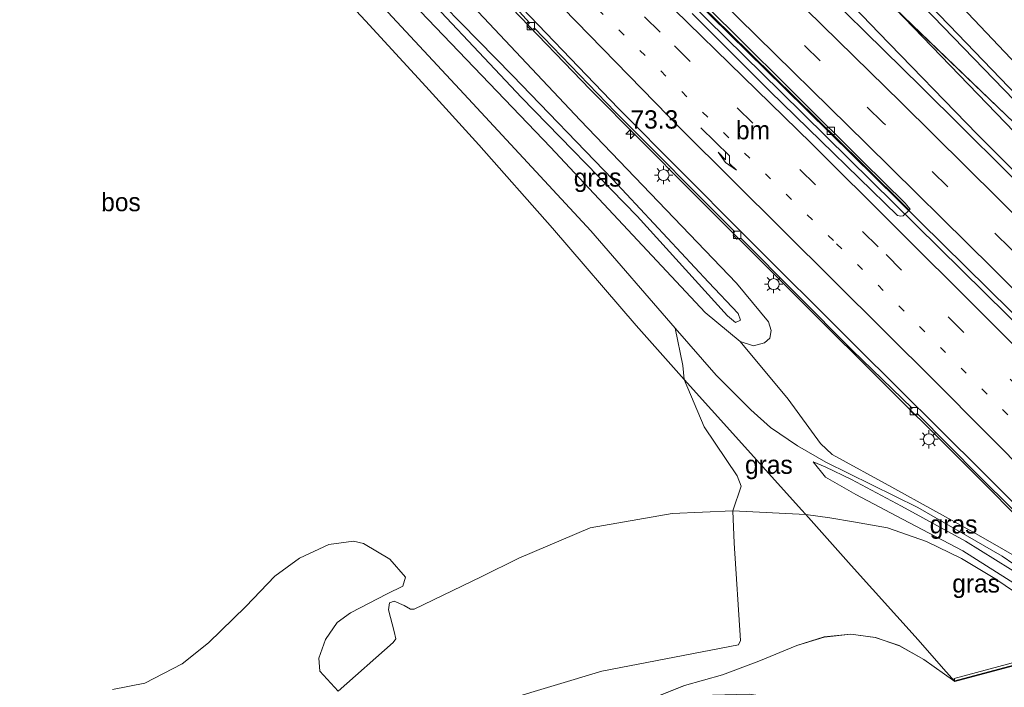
# Model space of a CAD drawing. Header units: millimetres. Extents: x 180000 to 190000, y 466229 to 468626.
# Tile 131 of 202: x 185199 to 185333, y 467881 to 467972. Entities that reach past the tile are written whole.
import ezdxf
from ezdxf.enums import TextEntityAlignment as Align

# ---------------------------------------------------------------- set-up
doc = ezdxf.new("R2010")
doc.units = ezdxf.units.MM
doc.linetypes.add('13strp', pattern=[4, 1, -3])
doc.linetypes.add('39strp', pattern=[12, 3, -9])
for name, color, linetype, lineweight in [('af-b5-muur', 8, 'muur', 18), ('af-bs-rasterhekwerk', 8, 'hekwerk', 18), ('as-bs-kilometr', 13, 'Continuous', 18), ('bp-b5-bomenstruiken', 93, 'Continuous', 18), ('bp-b5-bos', 93, 'Continuous', 18), ('bp-b5-grasland', 93, 'Continuous', 18), ('gr-bs-geleiderail', 213, 'geleiderail', 18), ('gw-bs-insteekwatergang', 93, 'Continuous', 18), ('gw-bs-kruinlijn', 93, 'Continuous', 18), ('gw-bs-teenlijn', 93, 'Continuous', 18), ('mk-bs-13streep 0.45', 8, '13strp', 18), ('mk-bs-39streep 0.15', 8, '39strp', 18), ('mk-bs-pijlre750', 8, 'Continuous', 18), ('mk-bs-streep 0.15', 8, 'Continuous', 18), ('og-b5-water', 153, 'Continuous', 18), ('vh-b5-verh_soort', 8, 'Continuous', 18), ('wh-bs-kolk', 8, 'Continuous', 18), ('wm-bs-lichtmast', 8, 'Continuous', 18)]:
    doc.layers.add(name, color=color, linetype=linetype, lineweight=lineweight)
doc.styles.add('rtw_iso', font='iso-rtw.shx')
doc.linetypes.add('geleiderail', pattern='A,2,-1,[175,RTW.shx,S=0.5,R=0,X=0,Y=0],-1', length=4)
doc.linetypes.add('hekwerk', pattern='A,7,-1.5,[1,RTW.shx,S=0.75,R=0,X=0,Y=0],-1.5', length=10)
doc.linetypes.add('muur', pattern='A,8,-1,[6,RTW.shx,S=0.75,R=90,X=0,Y=0],-1', length=10)

# ---------------------------------------------------------------- blocks, each defined once
blk = doc.blocks.new('kolk')
blk.add_lwpolyline([(-0.5, -0.5), (0.5, -0.5), (0.5, 0.5), (-0.5, 0.5)], close=True)
blk = doc.blocks.new('dtbattr-r')
at = {"style": 'rtw_iso'}
blk.add_attdef('TAG', text='', height=2.5, dxfattribs=at).set_placement((0, 0), align=Align.MIDDLE_CENTER)
blk = doc.blocks.new('d33az_ACAD_1_FMEBLOCK30')
at = {"layer": 'bp-b5-grasland'}
for points in [[(-48.34, 52.54, 55.12), (-40.47, 45.97, 55.32), (-26.27, 31.97, 55.54), (-9.14, 14.67, 55.89), (8.67, -3.63, 56.12), (26.19, -22.31, 56.45), (47.5, -44.54, 56.66), (51.86, -49.81, 56.65), (52.25, -51, 56.67), (52.04, -52.03, 56.63), (51.34, -52.68, 56.62), (49.82, -53.08, 56.6), (48.01, -52.49, 56.63), (43.24, -48.54, 56.64), (22.18, -25.99, 56.45), (4.43, -7.47, 56.12), (-12.85, 10.87, 55.78), (-30.08, 28.26, 55.55), (-42.7, 41.47, 55.22), (-52, 49.99, 55.16), (-52.25, 51.2, 55.1), (-51.56, 52.43, 55.08), (-50.66, 52.98, 55.07), (-49.75, 53.08, 55.11)], [(46.29, -48.99, 56.18), (47.36, -49.91, 56.18), (48.04, -49.57, 56.18), (47.75, -48.68, 56.18), (43.68, -44.38, 56.08), (30.67, -30.39, 55.86), (16.97, -16.22, 55.53), (0.66, 0.48, 55.4), (-10.51, 12.14, 55.3), (-31.31, 33.08, 54.99), (-37.9, 40.26, 54.87), (-48.02, 49.92, 54.77), (-48.66, 50.18, 54.77), (-49.19, 49.81, 54.77), (-49.12, 49.48, 54.77), (-45.66, 46.25, 54.8), (-36.25, 36.9, 55.01), (-28.6, 29.11, 55.1), (-14.37, 14.8, 55.3), (1.45, -1.33, 55.5), (18.19, -19.21, 55.67), (33.98, -35.38, 55.98)]]:
    blk.add_polyline3d(points, close=True, dxfattribs=at)
blk = doc.blocks.new('d33az_ACAD_1_FMEBLOCK86')
at = {"layer": 'bp-b5-bos'}
for points in [[(-39.6, 43.23, 56.24), (-36.37, 41.53, 56.51), (-15.79, 23.44, 56.68), (16.29, -9.81, 56.98), (33.05, -27.55, 56.99), (44.21, -39.45, 56.58), (44.6, -41.39, 56.73), (44.61, -42.48, 56.73), (43.42, -43.22, 56.75), (42.66, -43.23, 56.75), (39.29, -41.07, 56.81), (31.83, -34.51, 56.82), (15.56, -18.96, 56.72), (2.23, -4.55, 56.41), (-5.71, 3.07, 56.38), (-20.33, 17.03, 56.29), (-34.4, 30.13, 56.13), (-44.61, 40.44, 56.07), (-44.49, 41.6, 56.05), (-43.95, 42.42, 56.04), (-43.13, 42.96, 56.02), (-42.25, 43.04, 56.04)], [(40.15, -39.14, 56.3), (42.23, -40.44, 56.3), (42.53, -40.24, 56.3), (42.76, -39.73, 56.3), (40.19, -38.32, 56.31), (33.4, -32.09, 56.33), (22.96, -21.2, 56.29), (15.76, -13.75, 56.16), (-4.25, 5.91, 55.98), (-18.63, 20.08, 55.72), (-32.7, 32.99, 55.63), (-42.22, 41.53, 55.67), (-42.82, 41.88, 55.67), (-43.16, 41.71, 55.67), (-42.88, 40.98, 55.67), (-35.11, 33.89, 55.65), (-18.86, 18.89, 55.65), (-6.22, 6.69, 55.9), (15.21, -14.24, 56.08), (31.82, -31.46, 56.36)]]:
    blk.add_polyline3d(points, close=True, dxfattribs=at)
blk = doc.blocks.new('d33az_ACAD_1_FMEBLOCK152')
at = {"layer": 'bp-b5-grasland'}
for points in [[(44.48, 24.07, 51.41), (48.69, 21.06, 51.28), (64.86, 25.36, 51.27), (65.63, 25.44, 51.27), (63.18, 22.32, 51.28), (61.3, 19.88, 51.28), (47.73, 8.08, 51.21), (31.07, -2.53, 51.28), (19.51, -8.1, 51.56), (0.65, -13.94, 51.98), (-31.86, -21.06, 52.9), (-62.3, -27.51, 54.04), (-65.63, -21.17, 53.81), (-60.31, -19.14, 53.8), (-55.76, -17.5, 53.39), (-51.53, -16.08, 53.09), (-48.33, -14.73, 52.86), (-43.69, -12.37, 52.57), (-36.55, -9.57, 52.23), (-33.22, -9.27, 51.98), (-30.81, -9.3, 51.8), (-29.31, -8.85, 51.67), (-27.63, -5.47, 51.27), (-25.43, -2.43, 51.12), (-18.24, 5.39, 50.37), (-13.32, 9.79, 50.39), (-10.14, 12.32, 50.14), (-6.25, 14.52, 50), (-1.85, 16.36, 49.84), (2.96, 17.76, 49.73), (7.62, 18.83, 49.43), (11.82, 20.52, 49.62), (17, 21.99, 49.76), (21.96, 23.85, 49.98), (27.12, 25.96, 50.43), (30.88, 27.13, 50.89), (34.5, 27.51, 51.15), (37.84, 27.05, 51.27), (41.11, 25.95, 51.35)], [(-7.03, -1.31, 49.99), (-6.47, -1.94, 49.96), (-5.14, -1.73, 49.89), (-0.66, -0.23, 49.91), (7.64, 2.46, 49.85), (19.9, 8.13, 49.88), (25.21, 13.13, 49.69), (26.63, 15.42, 49.69), (26.16, 17.72, 49.69), (24.61, 18.76, 49.73), (20.65, 19.32, 49.68), (13.97, 19.16, 49.53), (4.03, 15.91, 49.48), (-6.39, 11.93, 49.83), (-7.85, 10.39, 49.87), (-8.92, 5.98, 49.77), (-8.31, 2.54, 49.87)]]:
    blk.add_polyline3d(points, close=True, dxfattribs=at)
blk = doc.blocks.new('pijlr')
for p, q in [((0, 0, 0.1), (5.45, 0, 0.1)), ((5.45, -0.75, 0.1), (4.7, 0, 0.1)), ((6.2, -0.75, 0.1), (5.45, 0, 0.1)), ((4, -0.75, 0.1), (5.45, -0.75, 0.1)), ((5.7, -1.05, 0.1), (4, -0.75, 0.1)), ((7.5, -0.75, 0.1), (5.7, -1.05, 0.1)), ((7.5, -0.75, 0.1), (6.2, -0.75, 0.1))]:
    blk.add_line(p, q)
blk = doc.blocks.new('dtbattr-l')
at = {"style": 'rtw_iso'}
blk.add_attdef('TAG', (0, 0), '', height=2.5, dxfattribs=at)
blk = doc.blocks.new('lantaarnpaal')
for p, q in [((-0.75, 0), (-1.25, 0)), ((-0.88, 0.88), (-0.53, 0.53)), ((0, 0.75), (0, 1.25)), ((0.53, 0.53), (0.88, 0.88)), ((0.75, 0), (1.25, 0)), ((-0.53, -0.53), (-0.88, -0.88)), ((0, -0.75), (0, -1.25)), ((0.53, -0.53), (0.88, -0.88))]:
    blk.add_line(p, q)
blk.add_circle((0, 0), 0.75)
blk = doc.blocks.new('hecto')
for p, q in [((0, 0.625), (-0.625, 0)), ((0, -0.625), (0, 0.625)), ((-0.625, 0), (0.625, 0)), ((0.625, 0), (0, -0.625))]:
    blk.add_line(p, q)
blk = doc.blocks.new('dtbattr')
at = {"style": 'rtw_iso'}
blk.add_attdef('TAG', (0.59, 0.87), '', height=2.5, dxfattribs=at)

msp = doc.modelspace()

# ---------------------------------------------------------------- linework, layer by layer
at = {"layer": 'af-b5-muur'}
msp.add_polyline3d([(185343.34, 467886.3, 57), (185344.2, 467886.18, 56.99), (185344.81, 467885.85, 57.04), (185345.67, 467884.99, 57.07), (185351.25, 467879.23, 56.95), (185351.63, 467878.42, 57.02), (185351.68, 467877.81, 57.04), (185351.65, 467876.95, 57), (185348.65, 467866.03, 53.63), (185347.18, 467860.7, 51.59), (185347.08, 467860.73, 51.59), (185348.55, 467866.05, 51.33), (185351.55, 467876.97, 51.32), (185351.58, 467877.8, 57.04), (185351.53, 467878.39, 57.02), (185351.2, 467879.14, 56.95), (185345.6, 467884.92, 57.07), (185344.75, 467885.77, 57.14), (185344.17, 467886.08, 57.1), (185343.34, 467886.2, 51.27), (185342.57, 467886.12, 51.27), (185326.39, 467881.82, 51.28), (185326.37, 467881.92, 51.62), (185342.55, 467886.22, 56.96)], close=True, dxfattribs=at)
at = {"layer": 'af-bs-rasterhekwerk'}
for points in [[(185182.62, 468036.12, 54.68), (185188.46, 468030.62, 55.52), (185193.73, 468025.83, 56.34), (185201.97, 468018.21, 56.63), (185205.05, 468015.35, 56.66), (185211.59, 468008.93, 56.81), (185218.66, 468001.23, 57.02), (185229.64, 467989.53, 57.38), (185237.84, 467980.73, 57.62), (185246.03, 467971.93, 57.71), (185254.25, 467962.96, 57.99), (185261.48, 467955, 58.11), (185271.52, 467943.67, 59.42), (185282.96, 467930.37, 59.81), (185289.47, 467923.01, 59.7), (185296.92, 467914.73, 58.92), (185305.5, 467905.25, 57.77)], [(185321.37, 467887.51, 52.13), (185312.24, 467897.65, 54.99), (185306.08, 467904.58, 57.69), (185305.5, 467905.25, 57.77)], [(185326.39, 467881.82, 51.28), (185324.84, 467883.55, 51.76), (185321.37, 467887.51, 52.13)]]:
    msp.add_polyline3d(points, dxfattribs=at)
at = {"layer": 'bp-b5-bomenstruiken'}
msp.add_polyline3d([(185242.3, 467880.49, 59.85), (185249.81, 467887.14, 59.83), (185250.15, 467887.64, 59.83), (185249.96, 467888.66, 59.87), (185249.16, 467891.59, 59.91), (185249.3, 467892.54, 59.89), (185249.95, 467892.77, 59.83), (185251.32, 467892.19, 59.8), (185252.18, 467891.69, 59.81), (185252.68, 467891.7, 59.81), (185261.81, 467896.11, 59.91), (185266.93, 467898.65, 59.91), (185276.68, 467902.76, 59.91), (185287.84, 467904.75, 59.2), (185296.12, 467905.11, 58.76), (185296.3, 467900.7, 56.98), (185297.15, 467887.42, 51.41), (185296.9, 467886.82, 51.24), (185278.26, 467883.25, 51.69), (185265.26, 467879.3, 52.15)], dxfattribs=at)
at = {"layer": 'bp-b5-bos'}
msp.add_polyline3d([(185289.28, 467924.94, 59.4), (185289.47, 467923.01, 59.7), (185282.96, 467930.37, 59.81), (185271.52, 467943.67, 59.42), (185261.48, 467955, 58.11), (185254.25, 467962.96, 57.99), (185246.03, 467971.93, 57.71), (185237.84, 467980.73, 57.62), (185229.64, 467989.53, 57.38), (185218.66, 468001.23, 57.02), (185211.59, 468008.93, 56.81), (185205.05, 468015.35, 56.66), (185201.97, 468018.21, 56.63), (185193.73, 468025.83, 56.34), (185188.46, 468030.62, 55.52), (185190.71, 468030.47, 55.81), (185193.31, 468030.22, 55.99), (185195.57, 468029.29, 56.08), (185200.01, 468024.85, 56.18), (185220.2, 468004.42, 56.78), (185236.86, 467986.31, 57.38), (185259.49, 467961.94, 57.85), (185276.77, 467943.29, 58.62), (185288.27, 467930.01, 59.08)], close=True, dxfattribs=at)
for points in [[(185335.72, 467965, 56.99), (185318.95, 467982.74, 56.98)], [(185237.84, 467980.73, 57.62), (185246.03, 467971.93, 57.71), (185254.25, 467962.96, 57.99), (185261.48, 467955, 58.11), (185271.52, 467943.67, 59.42), (185282.96, 467930.37, 59.81), (185289.47, 467923.01, 59.7), (185292.19, 467916.54, 59.38), (185296.7, 467909.89, 58.87), (185297.26, 467908.48, 58.79), (185296.12, 467905.11, 58.76), (185287.84, 467904.75, 59.2), (185276.68, 467902.76, 59.91), (185266.93, 467898.65, 59.91), (185261.81, 467896.11, 59.91), (185252.68, 467891.7, 59.81), (185252.18, 467891.69, 59.81), (185251.32, 467892.19, 59.8), (185249.95, 467892.77, 59.83), (185249.3, 467892.54, 59.89), (185249.16, 467891.59, 59.91), (185249.96, 467888.66, 59.87), (185250.15, 467887.64, 59.83), (185249.81, 467887.14, 59.83), (185242.3, 467880.49, 59.85), (185239.82, 467883.24, 60.16), (185239.68, 467884.98, 60.17), (185240.56, 467887.57, 60.14), (185242.19, 467889.85, 60.15), (185243.99, 467891.2, 60.19), (185248.99, 467893.79, 60.17), (185251.11, 467894.81, 60.25), (185251.51, 467896.06, 60.33), (185249.37, 467898.52, 60.48), (185245.75, 467900.64, 60.49), (185244.4, 467900.95, 60.58), (185241.04, 467900.52, 60.44), (185237.03, 467898.64, 60.23), (185233.66, 467896.2, 60.05), (185229.7, 467892.04, 60.05), (185224.63, 467887.1, 59.89), (185221.02, 467884.23, 59.71), (185215.96, 467881.57, 59.64), (185211.52, 467880.72, 59.7)], [(185339.51, 467951.56, 56.88), (185318.23, 467973.59, 56.72), (185334.49, 467958.04, 56.82)]]:
    msp.add_polyline3d(points, dxfattribs=at)
at = {"layer": 'bp-b5-grasland'}
for points in [[(185277.9, 467987.68, 56.15), (185295.68, 467970.29, 56.39), (185313.66, 467952.58, 56.75), (185320.16, 467946.09, 56.89), (185319.33, 467945.32, 56.9), (185319.01, 467945.29, 56.9), (185318.59, 467945.4, 56.91), (185308.11, 467955.56, 56.87), (185301.18, 467962.34, 56.8), (185290.55, 467972.92, 56.66)], [(185340.79, 467893.48, 58.01), (185332.83, 467898.92, 57.92), (185321.36, 467905.55, 57.91), (185308.78, 467911.73, 57.75), (185304.95, 467913.98, 57.66), (185301.25, 467916.45, 58.55), (185298.57, 467918.89, 59.01), (185293.83, 467923.59, 59.31), (185288.27, 467930.01, 59.08), (185276.77, 467943.29, 58.62), (185259.49, 467961.94, 57.85), (185236.86, 467986.31, 57.38)], [(185318.23, 467973.59, 56.72), (185339.51, 467951.56, 56.88), (185349.41, 467941.53, 57), (185352.27, 467938.87, 57.07), (185357.02, 467932.28, 57.16), (185365.43, 467922.93, 57.28), (185377.07, 467910.82, 57.31), (185383.56, 467904.32, 57.37), (185382.21, 467902.69, 57.42), (185373.5, 467911.51, 57.26), (185356.25, 467928.84, 57.06), (185338.74, 467946.12, 57.07), (185321.8, 467962.94, 56.94), (185304.04, 467980.45, 56.75)], [(185337.05, 467897.49, 57.21), (185328.99, 467902.12, 57.18), (185317.8, 467908.32, 57.11), (185309.64, 467912.77, 57), (185308.05, 467914.26, 56.95), (185303.68, 467920.34, 56.88), (185297.11, 467928.19, 56.63), (185298.92, 467927.6, 56.6), (185300.44, 467928, 56.62), (185301.14, 467928.65, 56.63), (185301.35, 467929.68, 56.67), (185300.96, 467930.87, 56.65), (185296.6, 467936.14, 56.66), (185275.29, 467958.37, 56.45), (185257.77, 467977.05, 56.12)], [(185263.83, 467976.71, 56.05), (185268.4, 467971.66, 56.09), (185268.04, 467971.27, 56.09), (185268.58, 467970.72, 56.09), (185269.07, 467970.95, 56.09), (185280.1, 467959.47, 56.35), (185296.33, 467943.21, 56.5), (185296.14, 467942.71, 56.5), (185296.68, 467942.14, 56.5), (185297.27, 467942.23, 56.51), (185312.39, 467927, 56.68), (185320.55, 467919.12, 56.78), (185320.27, 467918.82, 56.77), (185320.87, 467918.21, 56.77), (185321.25, 467918.39, 56.77), (185329.74, 467909.8, 56.92), (185343.18, 467896.45, 57.1)], [(185253.54, 467973.21, 56.12), (185271.28, 467954.69, 56.45), (185292.34, 467932.14, 56.64), (185297.11, 467928.19, 56.63), (185303.68, 467920.34, 56.88), (185308.05, 467914.26, 56.95), (185309.64, 467912.77, 57), (185317.8, 467908.32, 57.11), (185328.99, 467902.12, 57.18), (185337.05, 467897.49, 57.21)], [(185336.22, 467892.92, 56.92), (185331.86, 467895.89, 56.91), (185327.29, 467898.58, 56.88), (185322.5, 467900.92, 56.88), (185317.2, 467902.8, 56.95), (185312.55, 467903.61, 57.23), (185309.36, 467904.12, 57.46), (185306.08, 467904.58, 57.69), (185305.5, 467905.25, 57.77), (185296.92, 467914.73, 58.92), (185289.47, 467923.01, 59.7), (185289.28, 467924.94, 59.4), (185288.27, 467930.01, 59.08), (185293.83, 467923.59, 59.31), (185298.57, 467918.89, 59.01), (185301.25, 467916.45, 58.55), (185304.95, 467913.98, 57.66), (185308.78, 467911.73, 57.75), (185321.36, 467905.55, 57.91), (185332.83, 467898.92, 57.92), (185340.79, 467893.48, 58.01)], [(185336.03, 467895.89, 58.02), (185327.85, 467900.98, 57.97), (185319.13, 467905.73, 57.84), (185312.29, 467909.35, 57.85), (185308.72, 467911.11, 57.84), (185307.06, 467911.8, 57.77), (185308.77, 467909.7, 57.58), (185312.87, 467907.34, 57.25), (185319.26, 467903.95, 57.06), (185327.48, 467899.62, 57.17), (185335.3, 467894.69, 57.2)], [(185265.26, 467879.3, 52.15), (185278.26, 467883.25, 51.69), (185296.9, 467886.82, 51.24), (185297.15, 467887.42, 51.41), (185296.3, 467900.7, 56.98), (185296.12, 467905.11, 58.76), (185306.08, 467904.58, 57.69), (185312.24, 467897.65, 54.99), (185321.37, 467887.51, 52.13), (185324.84, 467883.55, 51.76), (185326.39, 467881.82, 51.28), (185322.18, 467884.83, 51.41), (185318.82, 467886.7, 51.35), (185315.55, 467887.81, 51.27), (185312.21, 467888.27, 51.15), (185308.58, 467887.88, 50.89), (185304.82, 467886.72, 50.43), (185299.67, 467884.61, 49.98), (185294.7, 467882.75, 49.76), (185289.52, 467881.27, 49.62), (185285.33, 467879.59, 49.43)], [(185211.52, 467880.72, 59.7), (185215.96, 467881.57, 59.64), (185221.02, 467884.23, 59.71), (185224.63, 467887.1, 59.89), (185229.7, 467892.04, 60.05), (185233.66, 467896.2, 60.05), (185237.03, 467898.64, 60.23), (185241.04, 467900.52, 60.44), (185244.4, 467900.95, 60.58), (185245.75, 467900.64, 60.49), (185249.37, 467898.52, 60.48), (185251.51, 467896.06, 60.33), (185251.11, 467894.81, 60.25), (185248.99, 467893.79, 60.17), (185243.99, 467891.2, 60.19), (185242.19, 467889.85, 60.15), (185240.56, 467887.57, 60.14), (185239.68, 467884.98, 60.17), (185239.82, 467883.24, 60.16), (185242.3, 467880.49, 59.85)]]:
    msp.add_polyline3d(points, dxfattribs=at)
for points in [[(185305.5, 467905.25, 57.77), (185306.08, 467904.58, 57.69), (185296.12, 467905.11, 58.76), (185297.26, 467908.48, 58.79), (185296.7, 467909.89, 58.87), (185292.19, 467916.54, 59.38), (185289.47, 467923.01, 59.7), (185296.92, 467914.73, 58.92)], [(185358.58, 467874.16, 58.2), (185357.52, 467872.87, 57.25), (185356.45, 467874.21, 57.21), (185351.99, 467879.53, 57.11), (185346.73, 467885.23, 57.05), (185341.88, 467889.57, 57.06), (185335.3, 467894.69, 57.2), (185327.48, 467899.62, 57.17), (185319.26, 467903.95, 57.06), (185312.87, 467907.34, 57.25), (185308.77, 467909.7, 57.58), (185307.06, 467911.8, 57.77), (185308.72, 467911.11, 57.84), (185312.29, 467909.35, 57.85), (185319.13, 467905.73, 57.84), (185327.85, 467900.98, 57.97), (185336.03, 467895.89, 58.02), (185342.03, 467891.46, 58.01), (185348.33, 467885.96, 58.03), (185353.48, 467880.43, 58.05)], [(185326.37, 467881.92, 51.62), (185326.39, 467881.82, 51.28), (185324.84, 467883.55, 51.76), (185321.37, 467887.51, 52.13), (185312.24, 467897.65, 54.99), (185306.08, 467904.58, 57.69), (185309.36, 467904.12, 57.46), (185312.55, 467903.61, 57.23), (185317.2, 467902.8, 56.95), (185322.5, 467900.92, 56.88), (185327.29, 467898.58, 56.88), (185331.86, 467895.89, 56.91), (185336.22, 467892.92, 56.92), (185339.67, 467890.46, 56.87), (185341.43, 467888.87, 56.84), (185342.4, 467887.79, 56.92), (185342.68, 467886.66, 56.96), (185326.29, 467882.23, 51.68)]]:
    msp.add_polyline3d(points, close=True, dxfattribs=at)
at = {"layer": 'gr-bs-geleiderail'}
for points in [[(185111.62, 468158.63, 53.88), (185118.12, 468152.87, 54.36), (185123.3, 468148.39, 54.56), (185125.78, 468146.22, 54.79), (185130.91, 468142.09, 54.79), (185144.45, 468131.11, 54.86), (185156.49, 468121.12, 55.15), (185169.94, 468109.91, 55.24), (185182.28, 468099.34, 55.33), (185194.83, 468088.21, 55.46), (185207.98, 468076.38, 55.83), (185219.68, 468065.74, 56.18), (185229.29, 468057.04, 56.17), (185239.96, 468047.1, 56.36), (185253.43, 468034.16, 56.75), (185265.24, 468022.66, 56.92), (185274.15, 468013.74, 57.24), (185282.53, 468005.27, 57.32), (185299.41, 467987.64, 57.48), (185316.01, 467970.29, 57.61), (185329.41, 467956.47, 57.59), (185346.26, 467939.67, 57.5)], [(185099.5, 468145.42, 54.26), (185104.74, 468141.34, 54.39), (185123.31, 468126.47, 54.67), (185143.21, 468110.1, 55.04), (185158.45, 468097.22, 55.13), (185170.27, 468086.89, 55.37), (185186.11, 468073.15, 55.71), (185203.48, 468057.4, 55.95), (185221.97, 468040.64, 56.34), (185237.35, 468026.42, 56.43), (185244.99, 468019.27, 56.62), (185263.11, 468001.93, 56.7), (185283.11, 467982.49, 57.2), (185303.16, 467962.76, 57.49), (185337.1, 467929.29, 57.59)], [(185099.01, 468144.89, 54.22), (185104.29, 468140.77, 54.35), (185122.86, 468125.92, 54.63), (185142.75, 468109.55, 55), (185157.98, 468096.68, 55.08), (185169.8, 468086.35, 55.33), (185185.63, 468072.61, 55.67), (185203, 468056.86, 55.91), (185221.48, 468040.11, 56.3), (185236.86, 468025.89, 56.39), (185244.49, 468018.75, 56.58), (185262.61, 468001.42, 56.66), (185282.61, 467981.98, 57.16), (185302.66, 467962.25, 57.44), (185336.6, 467928.78, 57.55)], [(185087.44, 468132.28, 53.78), (185096.8, 468124.9, 54.02), (185113.7, 468111.38, 54.35), (185131.93, 468096.37, 54.66), (185150.14, 468080.96, 54.9), (185171.18, 468062.55, 55.27), (185175.51, 468058.73, 55.32), (185185.77, 468049.58, 55.26), (185196.65, 468039.71, 55.6), (185211.46, 468026.16, 55.84), (185227.1, 468011.41, 56.13), (185242.73, 467996.63, 56.41), (185256.57, 467983.24, 56.74), (185265.97, 467973.67, 56.84), (185276.68, 467962.57, 56.98), (185290.39, 467948.76, 57.11), (185306.51, 467932.62, 57.2), (185326.46, 467912.75, 57.4)], [(185354.25, 467884.62, 57.98), (185348.45, 467890.6, 57.91), (185338.84, 467900.33, 57.76), (185326.46, 467912.75, 57.4)]]:
    msp.add_polyline3d(points, dxfattribs=at)
at = {"layer": 'gw-bs-insteekwatergang'}
for points in [[(185263.07, 468035.78, 56.24), (185260.41, 468035.59, 56.04), (185259.54, 468035.51, 56.02), (185258.72, 468034.97, 56.04), (185258.17, 468034.15, 56.05), (185258.05, 468032.99, 56.07), (185268.26, 468022.68, 56.13), (185282.34, 468009.57, 56.29), (185296.95, 467995.62, 56.38), (185304.89, 467988, 56.41), (185318.23, 467973.59, 56.72), (185334.49, 467958.04, 56.82), (185341.96, 467951.48, 56.81), (185345.33, 467949.32, 56.75), (185346.08, 467949.33, 56.75), (185347.27, 467950.07, 56.73), (185347.27, 467951.16, 56.73), (185346.87, 467953.1, 56.58), (185335.72, 467965, 56.99), (185318.95, 467982.74, 56.98), (185286.88, 468015.99, 56.68), (185266.3, 468034.08, 56.51), (185263.07, 468035.78, 56.24)], [(185296.6, 467936.14, 56.66), (185300.96, 467930.87, 56.65), (185301.35, 467929.68, 56.67), (185301.14, 467928.65, 56.63), (185300.44, 467928, 56.62), (185298.92, 467927.6, 56.6), (185297.11, 467928.19, 56.63), (185292.34, 467932.14, 56.64), (185271.28, 467954.69, 56.45), (185253.54, 467973.21, 56.12), (185236.25, 467991.55, 55.78), (185219.02, 468008.94, 55.55), (185206.4, 468022.15, 55.22), (185197.1, 468030.67, 55.16), (185196.85, 468031.88, 55.1), (185197.54, 468033.11, 55.08), (185198.44, 468033.66, 55.07), (185199.35, 468033.76, 55.11), (185200.76, 468033.22, 55.12), (185208.63, 468026.65, 55.32)], [(185296.6, 467936.14, 56.66), (185275.29, 467958.37, 56.45), (185257.77, 467977.05, 56.12), (185239.96, 467995.35, 55.89), (185222.83, 468012.65, 55.54), (185208.63, 468026.65, 55.32)]]:
    msp.add_polyline3d(points, dxfattribs=at)
at = {"layer": 'gw-bs-kruinlijn'}
for points in [[(185122.74, 468020.77, 55.8), (185152.64, 468022.32, 55.81), (185161.36, 468024.44, 55.93), (185168.69, 468027.77, 56), (185173.62, 468029.88, 56.02), (185178.55, 468030.83, 56.04), (185183.65, 468031.09, 56.04), (185188.46, 468030.62, 55.52), (185190.71, 468030.47, 55.81), (185193.31, 468030.22, 55.99), (185195.57, 468029.29, 56.08), (185200.01, 468024.85, 56.18), (185220.2, 468004.42, 56.78), (185236.86, 467986.31, 57.38), (185259.49, 467961.94, 57.85), (185276.77, 467943.29, 58.62), (185288.27, 467930.01, 59.08), (185293.83, 467923.59, 59.31), (185298.57, 467918.89, 59.01), (185301.25, 467916.45, 58.55)], [(185359.29, 467875.01, 58.21), (185354.04, 467881.07, 58.15), (185347.51, 467887.56, 58.11), (185340.79, 467893.48, 58.01), (185332.83, 467898.92, 57.92), (185321.36, 467905.55, 57.91), (185308.78, 467911.73, 57.75), (185304.95, 467913.98, 57.66), (185301.25, 467916.45, 58.55)], [(185307.06, 467911.8, 57.77), (185308.72, 467911.11, 57.84)], [(185358.58, 467874.16, 58.2), (185353.48, 467880.43, 58.05), (185348.33, 467885.96, 58.03), (185342.03, 467891.46, 58.01), (185336.03, 467895.89, 58.02), (185327.85, 467900.98, 57.97), (185319.13, 467905.73, 57.84), (185312.29, 467909.35, 57.85), (185308.72, 467911.11, 57.84)], [(185261.81, 467896.11, 59.91), (185266.93, 467898.65, 59.91), (185276.68, 467902.76, 59.91), (185287.84, 467904.75, 59.2), (185296.12, 467905.11, 58.76)], [(185339.67, 467890.46, 56.87), (185336.22, 467892.92, 56.92), (185331.86, 467895.89, 56.91), (185327.29, 467898.58, 56.88), (185322.5, 467900.92, 56.88), (185317.2, 467902.8, 56.95), (185312.55, 467903.61, 57.23), (185309.36, 467904.12, 57.46), (185306.08, 467904.58, 57.69), (185296.12, 467905.11, 58.76)], [(185242.3, 467880.49, 59.85), (185249.81, 467887.14, 59.83), (185250.15, 467887.64, 59.83), (185249.96, 467888.66, 59.87), (185249.16, 467891.59, 59.91), (185249.3, 467892.54, 59.89), (185249.95, 467892.77, 59.83), (185251.32, 467892.19, 59.8), (185252.18, 467891.69, 59.81), (185252.68, 467891.7, 59.81), (185261.81, 467896.11, 59.91)]]:
    msp.add_polyline3d(points, dxfattribs=at)
at = {"layer": 'gw-bs-teenlijn'}
for points in [[(185297.11, 467928.19, 56.63), (185303.68, 467920.34, 56.88), (185308.05, 467914.26, 56.95), (185309.64, 467912.77, 57), (185317.8, 467908.32, 57.11), (185328.99, 467902.12, 57.18), (185337.05, 467897.49, 57.21), (185343.01, 467893.34, 57.26), (185346.75, 467890.18, 57.22), (185351.85, 467885.19, 57.29), (185356.14, 467880.58, 57.44), (185360.13, 467876.02, 57.45)], [(185357.52, 467872.87, 57.25), (185356.45, 467874.21, 57.21), (185351.99, 467879.53, 57.11), (185346.73, 467885.23, 57.05), (185341.88, 467889.57, 57.06), (185335.3, 467894.69, 57.2), (185327.48, 467899.62, 57.17), (185319.26, 467903.95, 57.06), (185312.87, 467907.34, 57.25), (185308.77, 467909.7, 57.58), (185307.06, 467911.8, 57.77)], [(185259.47, 467866.15, 50.37), (185264.38, 467870.55, 50.39), (185267.56, 467873.07, 50.14), (185271.46, 467875.27, 50), (185275.85, 467877.12, 49.84), (185280.67, 467878.51, 49.73), (185285.33, 467879.59, 49.43), (185289.52, 467881.27, 49.62), (185294.7, 467882.75, 49.76), (185299.67, 467884.61, 49.98), (185304.82, 467886.72, 50.43), (185308.58, 467887.88, 50.89), (185312.21, 467888.27, 51.15), (185315.55, 467887.81, 51.27), (185318.82, 467886.7, 51.35), (185322.18, 467884.83, 51.41)], [(185326.39, 467881.82, 51.28), (185322.18, 467884.83, 51.41)]]:
    msp.add_polyline3d(points, dxfattribs=at)
at = {"layer": 'mk-bs-13streep 0.45'}
msp.add_polyline3d([(185224.52, 468024.09, 55.68), (185248.31, 468001.75, 56.06), (185277.73, 467973.5, 56.49), (185310.27, 467941.53, 56.92), (185342.82, 467908.98, 57.32), (185367.08, 467884.42, 57.61)], dxfattribs=at)
at = {"layer": 'mk-bs-39streep 0.15'}
for points in [[(185377.59, 467897.1, 57.56), (185368.49, 467906.3, 57.44), (185351.31, 467923.59, 57.3), (185333.99, 467940.86, 57.08), (185316.57, 467958.06, 56.95), (185299.12, 467975.21, 56.72), (185281.64, 467992.24, 56.51), (185264.05, 468009.27, 56.24), (185246.34, 468026.17, 56), (185228.41, 468042.84, 55.77), (185210.37, 468059.41, 55.44), (185192.15, 468075.76, 55.19), (185173.76, 468091.89, 54.91), (185155.13, 468107.82, 54.65), (185136.33, 468123.53, 54.29), (185117.36, 468138.94, 53.97), (185103.58, 468149.87, 53.74)], [(185094.81, 468140.31, 53.54), (185097.83, 468137.96, 53.59), (185117.57, 468122.23, 53.94), (185136.92, 468106.34, 54.26), (185159.43, 468087.3, 54.65), (185183.16, 468066.64, 55.07), (185209.55, 468042.92, 55.48), (185234.13, 468020.22, 55.86), (185258.17, 467997.5, 56.23), (185288.17, 467968.5, 56.67), (185317, 467940.06, 57.05), (185351.29, 467905.69, 57.46), (185369.45, 467887.28, 57.67)]]:
    msp.add_polyline3d(points, dxfattribs=at)
at = {"layer": 'mk-bs-streep 0.15'}
for points in [[(185379.94, 467899.94, 57.42), (185371.06, 467908.93, 57.37), (185353.89, 467926.2, 57.33), (185336.76, 467943.29, 57.05), (185319.06, 467960.77, 56.89), (185301.83, 467977.69, 56.68), (185284.75, 467994.33, 56.51), (185266.61, 468011.97, 56.26), (185249.08, 468028.69, 55.98), (185230.99, 468045.52, 55.77), (185212.73, 468062.27, 55.51), (185194.71, 468078.44, 55.21), (185176.22, 468094.59, 55.01), (185157.73, 468110.44, 54.74), (185138.73, 468126.31, 54.41), (185119.83, 468141.63, 54.03), (185106.07, 468152.58, 53.77)], [(185375.27, 467894.3, 57.55), (185366.34, 467903.36, 57.44), (185349.23, 467920.53, 57.31), (185331.54, 467938.2, 57.02), (185314.28, 467955.21, 56.76), (185296.88, 467972.28, 56.57), (185279.15, 467989.6, 56.35), (185261.63, 468006.54, 56.06), (185244.02, 468023.34, 55.84), (185225.93, 468040.23, 55.44), (185208.05, 468056.64, 55.24), (185189.87, 468072.92, 55), (185171.56, 468088.97, 54.73), (185152.8, 468105.02, 54.47), (185134.1, 468120.63, 54.14), (185115.16, 468136.04, 53.7), (185101.09, 468147.16, 53.61)], [(185097.23, 468142.94, 53.65), (185106.38, 468135.79, 53.82), (185124.82, 468120.96, 54.13), (185143.32, 468105.65, 54.44), (185163.63, 468088.42, 54.79), (185183.75, 468070.88, 55.13), (185205.34, 468051.59, 55.45), (185228.77, 468030.11, 55.82), (185254.08, 468006.34, 56.21), (185278.8, 467982.6, 56.58), (185306.86, 467955.19, 56.96), (185341.11, 467921.06, 57.39), (185371.76, 467890.07, 57.77)], [(185182.89, 468061.69, 55.01), (185204.98, 468041.85, 55.36), (185220.88, 468027.22, 55.62), (185254.97, 467992.18, 56.13), (185289.11, 467957.13, 56.6), (185323.75, 467922.67, 57.04), (185357.3, 467888.9, 57.45), (185364.59, 467881.41, 57.54)]]:
    msp.add_polyline3d(points, dxfattribs=at)
at = {"layer": 'og-b5-water'}
for points in [[(185345.19, 467952.3, 56.3), (185344.89, 467952.11, 56.3), (185342.81, 467953.41, 56.3), (185334.48, 467961.09, 56.36), (185317.87, 467978.31, 56.08), (185296.44, 467999.24, 55.9), (185283.81, 468011.44, 55.65), (185267.56, 468026.44, 55.65), (185259.79, 468033.52, 55.67), (185259.5, 468034.26, 55.67), (185259.84, 468034.43, 55.67), (185260.45, 468034.08, 55.67), (185269.96, 468025.54, 55.63), (185284.04, 468012.63, 55.72), (185298.42, 467998.45, 55.98), (185318.42, 467978.8, 56.16), (185325.62, 467971.35, 56.29), (185336.07, 467960.46, 56.33), (185342.85, 467954.23, 56.31), (185345.42, 467952.82, 56.3)], [(185297.14, 467931.11, 56.18), (185296.46, 467930.77, 56.18), (185295.39, 467931.69, 56.18), (185283.08, 467945.3, 55.98), (185267.29, 467961.47, 55.67), (185250.55, 467979.35, 55.5), (185234.73, 467995.48, 55.3), (185220.5, 468009.79, 55.1), (185212.85, 468017.58, 55.01), (185203.44, 468026.93, 54.8), (185199.98, 468030.16, 54.77), (185199.91, 468030.49, 54.77), (185200.44, 468030.86, 54.77), (185201.08, 468030.6, 54.77), (185211.2, 468020.94, 54.87), (185217.79, 468013.76, 54.99), (185238.59, 467992.82, 55.3), (185249.76, 467981.16, 55.4), (185266.07, 467964.46, 55.53), (185279.77, 467950.29, 55.86), (185292.78, 467936.3, 56.08), (185296.85, 467932, 56.18)]]:
    msp.add_polyline3d(points, close=True, dxfattribs=at)
at = {"layer": 'vh-b5-verh_soort'}
for points in [[(185151.89, 468103.52, 54.33), (185170.86, 468087.27, 54.58), (185189.08, 468071.12, 54.93), (185206.95, 468055.16, 55.17), (185225.44, 468038.14, 55.49), (185243, 468021.86, 55.76), (185260.67, 468004.87, 55.97), (185278.13, 467987.96, 56.26), (185295.94, 467970.56, 56.46), (185313.86, 467952.74, 56.81), (185319.61, 467947.07, 56.79), (185320.29, 467946.25, 56.89), (185320.16, 467946.09, 56.89), (185313.66, 467952.58, 56.75), (185295.68, 467970.29, 56.39), (185277.9, 467987.68, 56.15), (185260.47, 468004.62, 55.9), (185242.74, 468021.56, 55.71), (185225.19, 468037.88, 55.43), (185206.66, 468054.86, 55.12), (185188.79, 468070.8, 54.86), (185170.58, 468086.98, 54.51), (185151.63, 468103.17, 54.28)], [(185290.55, 467972.92, 56.66), (185301.18, 467962.34, 56.8), (185308.11, 467955.56, 56.87), (185318.59, 467945.4, 56.91), (185319.01, 467945.29, 56.9), (185319.33, 467945.32, 56.9), (185320.16, 467946.09, 56.89), (185320.29, 467946.25, 56.89), (185319.61, 467947.07, 56.79), (185313.86, 467952.74, 56.81), (185295.94, 467970.56, 56.46), (185278.13, 467987.96, 56.26)], [(185304.04, 467980.45, 56.75), (185321.8, 467962.94, 56.94), (185338.74, 467946.12, 57.07), (185356.25, 467928.84, 57.06), (185373.5, 467911.51, 57.26), (185382.21, 467902.69, 57.42), (185379.94, 467899.94, 57.42), (185377.59, 467897.1, 57.56), (185375.27, 467894.3, 57.55), (185362, 467878.29, 57.24), (185347.02, 467893.45, 57.12), (185330.24, 467910.31, 56.98), (185312.85, 467927.59, 56.74), (185297.53, 467942.88, 56.55), (185280.55, 467959.96, 56.36), (185264.14, 467977.09, 56.09)], [(185343.18, 467896.45, 57.1), (185329.74, 467909.8, 56.92), (185321.25, 467918.39, 56.77), (185320.87, 467918.21, 56.77), (185320.27, 467918.82, 56.77), (185320.55, 467919.12, 56.78), (185312.39, 467927, 56.68), (185297.27, 467942.23, 56.51), (185296.68, 467942.14, 56.5), (185296.14, 467942.71, 56.5), (185296.33, 467943.21, 56.5), (185280.1, 467959.47, 56.35), (185269.07, 467970.95, 56.09), (185268.58, 467970.72, 56.09), (185268.04, 467971.27, 56.09), (185268.4, 467971.66, 56.09), (185263.83, 467976.71, 56.05)], [(185264.14, 467977.09, 56.09), (185280.55, 467959.96, 56.36), (185297.53, 467942.88, 56.55), (185312.85, 467927.59, 56.74), (185330.24, 467910.31, 56.98), (185347.02, 467893.45, 57.12)], [(185342.55, 467886.22, 56.96), (185326.37, 467881.92, 51.62), (185326.29, 467882.23, 51.68), (185342.68, 467886.66, 56.96)]]:
    msp.add_polyline3d(points, dxfattribs=at)

# ---------------------------------------------------------------- block references
at = {"layer": 'as-bs-kilometr'}
ref = msp.add_blockref('dtbattr', (185282.16, 467956.48, 57.31), dxfattribs=at)
ref.add_attrib('TAG', '73.3', dxfattribs={"layer": '0', "height": 2.5, "style": 'rtw_iso'}).set_placement((185282.16, 467956.48, 57.31), align=Align.BOTTOM_LEFT)
msp.add_blockref('hecto', (185282.16, 467956.48, 57.31), dxfattribs=at)
at = {"layer": 'bp-b5-bos'}
msp.add_blockref('d33az_ACAD_1_FMEBLOCK86', (185302.66, 467992.55), dxfattribs=at)
ref = msp.add_blockref('dtbattr-r', (185210, 467945.21, 58.91), dxfattribs=at)
ref.add_attrib('TAG', 'bos', dxfattribs={"layer": '0', "height": 2.5, "style": 'rtw_iso'}).set_placement((185210, 467945.21, 58.91), align=Align.BOTTOM_LEFT)
at = {"layer": 'bp-b5-grasland'}
for name, p in [('d33az_ACAD_1_FMEBLOCK30', (185249.1, 467980.68)), ('d33az_ACAD_1_FMEBLOCK152', (185277.7, 467860.76))]:
    msp.add_blockref(name, p, dxfattribs=at)
ref = msp.add_blockref('dtbattr-r', (185274.43, 467948.57, 57.12), dxfattribs=at)
ref.add_attrib('TAG', 'gras', dxfattribs={"layer": '0', "height": 2.5, "style": 'rtw_iso'}).set_placement((185274.43, 467948.57, 57.12), align=Align.BOTTOM_LEFT)
ref = msp.add_blockref('dtbattr-r', (185297.78, 467909.4, 58.73), dxfattribs=at)
ref.add_attrib('TAG', 'gras', dxfattribs={"layer": '0', "height": 2.5, "style": 'rtw_iso'}).set_placement((185297.78, 467909.4, 58.73), align=Align.BOTTOM_LEFT)
ref = msp.add_blockref('dtbattr-r', (185322.96, 467901.26, 57.62), dxfattribs=at)
ref.add_attrib('TAG', 'gras', dxfattribs={"layer": '0', "height": 2.5, "style": 'rtw_iso'}).set_placement((185322.96, 467901.26, 57.62), align=Align.BOTTOM_LEFT)
ref = msp.add_blockref('dtbattr-r', (185326.03, 467893.2, 55.44), dxfattribs=at)
ref.add_attrib('TAG', 'gras', dxfattribs={"layer": '0', "height": 2.5, "style": 'rtw_iso'}).set_placement((185326.03, 467893.2, 55.44), align=Align.BOTTOM_LEFT)
at = {"layer": 'mk-bs-13streep 0.45'}
ref = msp.add_blockref('dtbattr-l', (185296.55, 467955.02, 56.74), dxfattribs=at)
ref.add_attrib('TAG', 'bm', dxfattribs={"layer": '0', "height": 2.5, "style": 'rtw_iso'}).set_placement((185296.55, 467955.02, 56.74), align=Align.BOTTOM_LEFT)
at = {"layer": 'mk-bs-pijlre750', "rotation": 315.6}
msp.add_blockref('pijlr', (185291.77, 467957.33, 56.67), dxfattribs=at)
at = {"layer": 'wh-bs-kolk'}
for p in [(185268.57, 467971.21, 56.31), (185309.46, 467956.94, 56.57), (185296.73, 467942.72, 56.49), (185320.79, 467918.67, 56.65)]:
    msp.add_blockref('kolk', p, dxfattribs=at)
at = {"layer": 'wm-bs-lichtmast'}
for p in [(185286.67, 467950.89, 56.46), (185301.68, 467936.02, 56.65), (185322.84, 467914.86, 56.91)]:
    msp.add_blockref('lantaarnpaal', p, dxfattribs=at)

doc.saveas('drawing.dxf')
